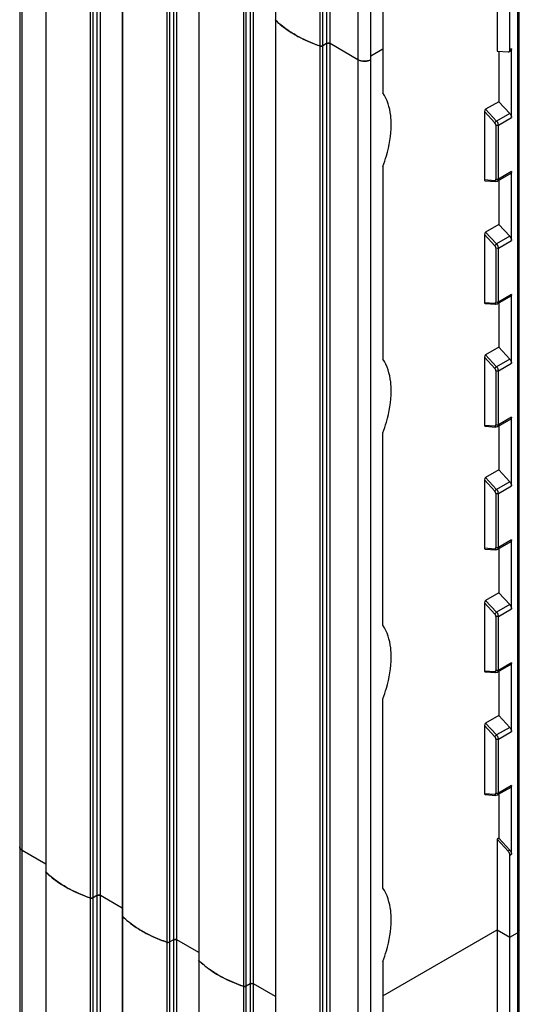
# Model space of a CAD drawing. Header units: millimetres. Extents: x 465 to 551, y 109 to 1310.
# Tile 5 of 7: x 466 to 549, y 927 to 1091. Entities that reach past the tile are written whole.
import ezdxf

# ---------------------------------------------------------------- set-up
doc = ezdxf.new("R2010")
doc.units = ezdxf.units.MM
doc.header["$LTSCALE"] = 92.282596
doc.layers.get('0').update_dxf_attribs({"linetype": 'CONTINUOUS'})

msp = doc.modelspace()

# ---------------------------------------------------------------- linework, layer by layer
at = {"color": 7}
for p, q in [((466.17, 1279.41), (466.17, 298.5)), ((466.6, 297.89), (466.6, 1279.16)), ((470.56, 294.24), (470.56, 1275.47)), ((477.91, 1272.25), (477.91, 290)), ((478.4, 290.03), (478.4, 1272.28)), ((479.02, 1271.99), (479.02, 290.39)), ((479.59, 290.39), (479.59, 1271.66)), ((483.29, 286.89), (483.29, 1268.13)), ((490.64, 1264.9), (490.64, 282.65)), ((491.13, 282.68), (491.13, 1264.94)), ((491.75, 1264.64), (491.75, 283.04)), ((492.32, 283.04), (492.32, 1264.32)), ((496.01, 279.54), (496.01, 1260.78)), ((548.95, 1261.57), (548.95, 137.66)), ((549.25, 137.83), (549.25, 1261.74)), ((503.37, 1257.55), (503.37, 275.3)), ((503.85, 275.34), (503.85, 1257.59)), ((504.48, 1257.29), (504.48, 275.7)), ((505.04, 275.7), (505.04, 1256.97)), ((508.74, 272.2), (508.74, 1253.42)), ((516.1, 1250.2), (516.1, 267.95)), ((516.58, 267.99), (516.58, 1250.24)), ((517.21, 1249.95), (517.21, 268.35)), ((517.77, 268.35), (517.77, 1249.62)), ((522.41, 1247.47), (522.41, 265.67)), ((524.53, 265.67), (524.53, 1247.92)), ((545.56, 1117.07), (545.56, 1085.63)), ((547.68, 1085.84), (547.68, 1114.41)), ((470.5, 1112.78), (470.5, 949.19)), ((483.23, 1105.44), (483.23, 941.85)), ((495.96, 1098.09), (495.96, 934.5)), ((526.54, 1097.95), (526.54, 1078.68)), ((508.69, 1090.74), (508.69, 927.15)), ((517.21, 1086.89), (516.58, 1086.53)), ((522.41, 1084.21), (517.77, 1086.89)), ((526.54, 1085.94), (524.53, 1084.78)), ((545.56, 1085.63), (547.38, 1085.5)), ((545.84, 1085.61), (545.84, 1077.22)), ((547.38, 1085.5), (547.54, 1085.53)), ((547.82, 1085.69), (547.54, 1085.53)), ((547.96, 1086), (547.68, 1085.84)), ((547.96, 1074.57), (547.96, 1086)), ((545.84, 1077.22), (543.65, 1075.96)), ((545.84, 1077.22), (547.67, 1075.25)), ((543.44, 1075.57), (543.44, 1064.26)), ((545.18, 1073.69), (543.44, 1075.57)), ((545.48, 1073.99), (543.65, 1075.96)), ((547.67, 1075.25), (545.48, 1073.99)), ((545.77, 1073.3), (547.96, 1074.57)), ((545.35, 1073.3), (545.35, 1064.33)), ((545.77, 1064.32), (545.77, 1073.3)), ((526.54, 1066.43), (526.54, 1034.42)), ((543.44, 1064.26), (545.18, 1064.13)), ((547.82, 1065.28), (545.63, 1064.01)), ((547.96, 1065.59), (545.77, 1064.32)), ((545.84, 1064.14), (545.84, 1056.81)), ((547.96, 1054.16), (547.96, 1065.59)), ((543.55, 1064.09), (545.37, 1063.96)), ((545.84, 1056.81), (543.65, 1055.54)), ((545.84, 1056.81), (547.67, 1054.84)), ((543.44, 1055.16), (543.44, 1043.85)), ((545.18, 1053.28), (543.44, 1055.16)), ((545.48, 1053.58), (543.65, 1055.54)), ((547.67, 1054.84), (545.48, 1053.58)), ((545.35, 1052.89), (545.35, 1043.91)), ((545.77, 1052.89), (547.96, 1054.16)), ((545.77, 1043.91), (545.77, 1052.89)), ((547.82, 1044.87), (545.63, 1043.6)), ((547.96, 1045.18), (545.77, 1043.91)), ((547.96, 1033.74), (547.96, 1045.18)), ((543.44, 1043.85), (545.18, 1043.72)), ((543.55, 1043.68), (545.37, 1043.54)), ((545.84, 1043.72), (545.84, 1036.4)), ((545.84, 1036.4), (543.65, 1035.13)), ((545.84, 1036.4), (547.67, 1034.43)), ((543.44, 1034.74), (543.44, 1023.44)), ((545.18, 1032.86), (543.44, 1034.74)), ((545.48, 1033.16), (543.65, 1035.13)), ((547.67, 1034.43), (545.48, 1033.16)), ((545.77, 1032.48), (547.96, 1033.74)), ((545.35, 1032.47), (545.35, 1023.5)), ((545.77, 1023.5), (545.77, 1032.48)), ((543.44, 1023.44), (545.18, 1023.31)), ((543.55, 1023.27), (545.37, 1023.13)), ((547.82, 1024.45), (545.63, 1023.19)), ((547.96, 1024.76), (545.77, 1023.5)), ((545.84, 1023.31), (545.84, 1015.99)), ((547.96, 1013.33), (547.96, 1024.76)), ((526.54, 990.17), (526.54, 1022.17)), ((545.84, 1015.99), (543.65, 1014.72)), ((545.84, 1015.99), (547.67, 1014.02)), ((543.44, 1014.33), (543.44, 1003.02)), ((545.18, 1012.45), (543.44, 1014.33)), ((545.48, 1012.75), (543.65, 1014.72)), ((547.67, 1014.02), (545.48, 1012.75)), ((545.35, 1012.06), (545.35, 1003.09)), ((545.77, 1012.07), (547.96, 1013.33)), ((545.77, 1003.08), (545.77, 1012.07)), ((547.82, 1004.04), (545.63, 1002.78)), ((547.96, 1004.35), (545.77, 1003.08)), ((547.96, 992.92), (547.96, 1004.35)), ((543.44, 1003.02), (545.18, 1002.89)), ((543.55, 1002.85), (545.37, 1002.72)), ((545.84, 1002.9), (545.84, 995.57)), ((545.84, 995.57), (543.65, 994.31)), ((545.84, 995.57), (547.67, 993.6)), ((543.44, 993.92), (543.44, 982.61)), ((545.18, 992.04), (543.44, 993.92)), ((545.48, 992.34), (543.65, 994.31)), ((547.67, 993.6), (545.48, 992.34)), ((545.77, 991.65), (547.96, 992.92)), ((545.35, 991.65), (545.35, 982.67)), ((545.77, 982.67), (545.77, 991.65)), ((547.96, 983.94), (545.77, 982.67)), ((547.96, 972.51), (547.96, 983.94)), ((543.44, 982.61), (545.18, 982.48)), ((543.55, 982.44), (545.37, 982.31)), ((547.82, 983.63), (545.63, 982.36)), ((545.84, 982.49), (545.84, 975.16)), ((526.54, 946.48), (526.54, 977.92)), ((545.84, 975.16), (543.65, 973.89)), ((545.84, 975.16), (547.67, 973.19)), ((543.44, 973.5), (543.44, 962.2)), ((545.18, 971.63), (543.44, 973.5)), ((545.48, 971.93), (543.65, 973.89)), ((547.67, 973.19), (545.48, 971.93)), ((545.77, 971.24), (547.96, 972.51)), ((545.35, 971.24), (545.35, 962.26)), ((545.77, 962.26), (545.77, 971.24)), ((547.82, 963.22), (545.63, 961.95)), ((547.96, 963.52), (545.77, 962.26)), ((547.96, 952.09), (547.96, 963.52)), ((543.44, 962.2), (545.18, 962.07)), ((543.55, 962.03), (545.37, 961.89)), ((545.84, 962.07), (545.84, 954.75)), ((545.84, 954.75), (545.56, 954.58)), ((545.56, 954.58), (545.56, 923.15)), ((547.38, 952.62), (545.56, 954.58)), ((545.84, 954.75), (547.67, 952.78)), ((470.5, 950.47), (466.6, 952.72)), ((547.67, 952.78), (547.38, 952.62)), ((547.68, 951.93), (547.96, 952.09)), ((547.68, 923.35), (547.68, 951.93)), ((470.5, 949.07), (470.5, 785.49)), ((479.02, 945.23), (478.4, 944.87)), ((483.23, 943.12), (479.59, 945.23)), ((483.23, 941.73), (483.23, 778.14)), ((526.54, 928.54), (545.56, 939.52)), ((545.56, 939.52), (547.68, 938.29)), ((547.68, 938.29), (548.95, 939.03)), ((549.25, 939.44), (548.95, 939.03)), ((491.75, 937.88), (491.13, 937.52)), ((495.96, 935.77), (492.32, 937.88)), ((495.96, 934.38), (495.96, 770.79)), ((526.54, 934.24), (526.54, 914.97)), ((504.48, 930.53), (503.85, 930.17)), ((508.69, 928.43), (505.04, 930.53))]:
    msp.add_line(p, q, dxfattribs=at)
for centre, radius, start, end in [((508.82, 1090.86), 0.131, 180.0916, 190.1655), ((516.3, 1087.14), 0.678, 266.605, 274.0384), ((516.3, 1087.11), 0.651, 273.9604, 281.5711), ((523.47, 1086.54), 2.58, 264.8186, 275.1817), ((470.63, 949.19), 0.131, 180.0916, 190.1655), ((478.12, 945.48), 0.678, 266.605, 274.0384), ((478.12, 945.45), 0.651, 273.9604, 281.5711), ((483.36, 941.85), 0.131, 180.0916, 190.1655), ((490.84, 938.13), 0.678, 266.605, 274.0384), ((490.85, 938.1), 0.651, 273.9604, 281.5711), ((496.09, 934.5), 0.131, 180.0916, 190.1655), ((503.57, 930.78), 0.678, 266.605, 274.0384), ((503.57, 930.75), 0.651, 273.9604, 281.5711)]:
    msp.add_arc(centre, radius, start, end, dxfattribs=at)
for centre, start_param, end_param in [((543.65, 1075.69), 0.699489, 2.270285), ((543.65, 1064.39), -4.0129, -2.920131), ((543.65, 1055.28), 0.699489, 2.270285), ((543.65, 1043.97), -4.0129, -2.920131), ((543.65, 1034.87), 0.699489, 2.270285), ((543.65, 1023.56), -4.0129, -2.920131), ((543.65, 1014.45), 0.699489, 2.270285), ((543.65, 1003.15), -4.0129, -2.920131), ((543.65, 994.04), 0.699489, 2.270285), ((543.65, 982.73), -4.0129, -2.920131), ((543.65, 973.63), 0.699489, 2.270285), ((543.65, 962.32), -4.0129, -2.920131)]:
    msp.add_ellipse(centre, major_axis=(0.137, 0.283), ratio=0.573062, start_param=start_param, end_param=end_param, dxfattribs=at)
for points in [[(508.74, 1090.74), (508.71, 1090.77), (508.69, 1090.81), (508.69, 1090.86)], [(516.09, 1086.5), (516.15, 1086.48), (516.2, 1086.47), (516.26, 1086.46)], [(516.43, 1086.48), (516.48, 1086.49), (516.54, 1086.5), (516.58, 1086.53)], [(545.33, 1064.22), (545.34, 1064.25), (545.35, 1064.29), (545.35, 1064.33)], [(545.63, 1064.01), (545.55, 1063.97), (545.46, 1063.95), (545.37, 1063.96)], [(545.33, 1043.81), (545.34, 1043.84), (545.35, 1043.88), (545.35, 1043.91)], [(545.63, 1043.6), (545.55, 1043.56), (545.46, 1043.54), (545.37, 1043.54)], [(545.33, 1023.39), (545.34, 1023.43), (545.35, 1023.46), (545.35, 1023.5)], [(545.63, 1023.19), (545.55, 1023.14), (545.46, 1023.12), (545.37, 1023.13)], [(545.33, 1002.98), (545.34, 1003.01), (545.35, 1003.05), (545.35, 1003.09)], [(545.63, 1002.78), (545.55, 1002.73), (545.46, 1002.71), (545.37, 1002.72)], [(545.33, 982.57), (545.34, 982.6), (545.35, 982.64), (545.35, 982.67)], [(545.63, 982.36), (545.55, 982.32), (545.46, 982.3), (545.37, 982.31)], [(545.33, 962.16), (545.34, 962.19), (545.35, 962.23), (545.35, 962.26)], [(545.63, 961.95), (545.55, 961.91), (545.46, 961.89), (545.37, 961.89)], [(466.17, 953.33), (466.17, 953.29), (466.17, 953.24), (466.18, 953.2)], [(470.56, 949.07), (470.53, 949.11), (470.5, 949.15), (470.5, 949.19)], [(477.91, 944.83), (477.96, 944.81), (478.02, 944.8), (478.08, 944.8)], [(478.25, 944.81), (478.3, 944.82), (478.35, 944.84), (478.4, 944.87)], [(483.29, 941.73), (483.26, 941.76), (483.23, 941.8), (483.23, 941.85)], [(490.64, 937.48), (490.69, 937.47), (490.75, 937.46), (490.8, 937.45)], [(490.98, 937.46), (491.03, 937.47), (491.08, 937.49), (491.13, 937.52)], [(496.02, 934.38), (495.98, 934.41), (495.96, 934.45), (495.96, 934.5)], [(503.36, 930.14), (503.42, 930.12), (503.47, 930.11), (503.53, 930.1)], [(503.7, 930.12), (503.76, 930.13), (503.81, 930.14), (503.85, 930.17)]]:
    msp.add_open_spline(points, degree=3, dxfattribs=at)
for points, knots in [([(508.74, 1090.74), (508.97, 1090.52), (509.96, 1089.62), (511.07, 1088.86), (511.96, 1088.35)], [0, 0, 0, 0, 0.237305, 1, 1, 1, 1]), ([(511.96, 1088.35), (511.65, 1088.53), (510.51, 1089.22), (509.45, 1090.05), (508.74, 1090.74)], [0, 0, 0, 0, 0.263136, 1, 1, 1, 1]), ([(511.96, 1088.35), (512.27, 1088.17), (513.6, 1087.45), (515.01, 1086.87), (516.09, 1086.5)], [0, 0, 0, 0, 0.239853, 1, 1, 1, 1]), ([(516.09, 1086.5), (515.72, 1086.62), (514.3, 1087.14), (512.93, 1087.79), (511.96, 1088.35)], [0, 0, 0, 0, 0.260032, 1, 1, 1, 1]), ([(516.58, 1086.53), (516.55, 1086.51), (516.39, 1086.45), (516.21, 1086.45), (516.09, 1086.5)], [0, 0, 0, 0, 0.233463, 1, 1, 1, 1]), ([(517.77, 1086.89), (517.73, 1086.91), (517.55, 1086.98), (517.33, 1086.96), (517.21, 1086.89)], [0, 0, 0, 0, 0.240719, 1, 1, 1, 1]), ([(517.21, 1086.89), (517.22, 1086.9), (517.31, 1086.94), (517.41, 1086.96), (517.49, 1086.96)], [0, 0, 0, 0, 0.228786, 1, 1, 1, 1]), ([(517.49, 1086.96), (517.51, 1086.96), (517.61, 1086.95), (517.71, 1086.93), (517.77, 1086.89)], [0, 0, 0, 0, 0.26704, 1, 1, 1, 1]), ([(547.54, 1085.53), (547.56, 1085.54), (547.65, 1085.62), (547.68, 1085.75), (547.68, 1085.84)], [0, 0, 0, 0, 0.221985, 1, 1, 1, 1]), ([(547.96, 1086), (547.96, 1085.97), (547.95, 1085.85), (547.89, 1085.73), (547.82, 1085.69)], [0, 0, 0, 0, 0.293644, 1, 1, 1, 1]), ([(522.41, 1084.21), (522.47, 1084.18), (522.73, 1084.05), (523.02, 1083.99), (523.24, 1083.97)], [0, 0, 0, 0, 0.23048, 1, 1, 1, 1]), ([(524.53, 1084.21), (524.22, 1084.03), (523.47, 1083.89), (522.72, 1084.03), (522.41, 1084.21)], [0, 0, 0, 0, 0.5, 1, 1, 1, 1]), ([(523.7, 1083.97), (523.78, 1083.98), (524.07, 1084.02), (524.35, 1084.11), (524.53, 1084.21)], [0, 0, 0, 0, 0.267206, 1, 1, 1, 1]), ([(527.95, 1073.37), (527.95, 1073.89), (527.86, 1075.72), (527.3, 1077.59), (526.54, 1078.68)], [0, 0, 0, 0, 0.279669, 1, 1, 1, 1]), ([(545.48, 1073.99), (545.41, 1073.95), (545.3, 1073.86), (545.21, 1073.75), (545.18, 1073.69)], [0, 0, 0, 0, 0.525025, 1, 1, 1, 1]), ([(545.77, 1073.3), (545.77, 1073.36), (545.74, 1073.61), (545.61, 1073.85), (545.48, 1073.99)], [0, 0, 0, 0, 0.231502, 1, 1, 1, 1]), ([(547.67, 1075.25), (547.71, 1075.21), (547.86, 1075.01), (547.96, 1074.76), (547.96, 1074.57)], [0, 0, 0, 0, 0.258837, 1, 1, 1, 1]), ([(526.54, 1066.43), (526.77, 1067.02), (527.53, 1069.26), (527.95, 1071.63), (527.95, 1073.37)], [0, 0, 0, 0, 0.266251, 1, 1, 1, 1]), ([(545.35, 1073.3), (545.35, 1073.33), (545.33, 1073.48), (545.25, 1073.61), (545.18, 1073.69)], [0, 0, 0, 0, 0.231591, 1, 1, 1, 1]), ([(545.77, 1073.3), (545.74, 1073.29), (545.61, 1073.24), (545.44, 1073.25), (545.35, 1073.3)], [0, 0, 0, 0, 0.241269, 1, 1, 1, 1]), ([(545.18, 1064.13), (545.21, 1064.13), (545.27, 1064.14), (545.31, 1064.19), (545.33, 1064.22)], [0, 0, 0, 0, 0.499498, 1, 1, 1, 1]), ([(545.18, 1064.13), (545.19, 1064.11), (545.22, 1064.03), (545.3, 1063.96), (545.37, 1063.96)], [0, 0, 0, 0, 0.282092, 1, 1, 1, 1]), ([(545.77, 1064.32), (545.74, 1064.3), (545.61, 1064.26), (545.44, 1064.27), (545.35, 1064.33)], [0, 0, 0, 0, 0.240139, 1, 1, 1, 1]), ([(545.63, 1064.01), (545.65, 1064.03), (545.74, 1064.1), (545.77, 1064.23), (545.77, 1064.32)], [0, 0, 0, 0, 0.221948, 1, 1, 1, 1]), ([(547.96, 1065.59), (547.96, 1065.55), (547.95, 1065.44), (547.89, 1065.32), (547.82, 1065.28)], [0, 0, 0, 0, 0.293644, 1, 1, 1, 1]), ([(547.67, 1054.84), (547.71, 1054.79), (547.86, 1054.59), (547.96, 1054.34), (547.96, 1054.16)], [0, 0, 0, 0, 0.258837, 1, 1, 1, 1]), ([(545.48, 1053.58), (545.41, 1053.54), (545.3, 1053.45), (545.21, 1053.34), (545.18, 1053.28)], [0, 0, 0, 0, 0.525025, 1, 1, 1, 1]), ([(545.35, 1052.89), (545.35, 1052.92), (545.33, 1053.06), (545.25, 1053.2), (545.18, 1053.28)], [0, 0, 0, 0, 0.231591, 1, 1, 1, 1]), ([(545.77, 1052.89), (545.74, 1052.87), (545.61, 1052.82), (545.44, 1052.83), (545.35, 1052.89)], [0, 0, 0, 0, 0.241269, 1, 1, 1, 1]), ([(545.77, 1052.89), (545.77, 1052.95), (545.74, 1053.2), (545.61, 1053.43), (545.48, 1053.58)], [0, 0, 0, 0, 0.231502, 1, 1, 1, 1]), ([(547.96, 1045.18), (547.96, 1045.14), (547.95, 1045.03), (547.89, 1044.91), (547.82, 1044.87)], [0, 0, 0, 0, 0.293644, 1, 1, 1, 1]), ([(545.18, 1043.72), (545.21, 1043.72), (545.27, 1043.73), (545.31, 1043.78), (545.33, 1043.81)], [0, 0, 0, 0, 0.499498, 1, 1, 1, 1]), ([(545.18, 1043.72), (545.19, 1043.7), (545.22, 1043.61), (545.3, 1043.55), (545.37, 1043.54)], [0, 0, 0, 0, 0.282092, 1, 1, 1, 1]), ([(545.77, 1043.91), (545.74, 1043.89), (545.61, 1043.84), (545.44, 1043.86), (545.35, 1043.91)], [0, 0, 0, 0, 0.240139, 1, 1, 1, 1]), ([(545.63, 1043.6), (545.65, 1043.61), (545.74, 1043.69), (545.77, 1043.82), (545.77, 1043.91)], [0, 0, 0, 0, 0.221948, 1, 1, 1, 1]), ([(527.95, 1029.11), (527.95, 1029.63), (527.86, 1031.47), (527.3, 1033.33), (526.54, 1034.42)], [0, 0, 0, 0, 0.279669, 1, 1, 1, 1]), ([(545.48, 1033.16), (545.41, 1033.13), (545.3, 1033.03), (545.21, 1032.93), (545.18, 1032.86)], [0, 0, 0, 0, 0.525025, 1, 1, 1, 1]), ([(545.77, 1032.48), (545.77, 1032.54), (545.74, 1032.79), (545.61, 1033.02), (545.48, 1033.16)], [0, 0, 0, 0, 0.231502, 1, 1, 1, 1]), ([(547.67, 1034.43), (547.71, 1034.38), (547.86, 1034.18), (547.96, 1033.93), (547.96, 1033.74)], [0, 0, 0, 0, 0.258837, 1, 1, 1, 1]), ([(545.35, 1032.47), (545.35, 1032.51), (545.33, 1032.65), (545.25, 1032.78), (545.18, 1032.86)], [0, 0, 0, 0, 0.231591, 1, 1, 1, 1]), ([(545.77, 1032.48), (545.74, 1032.46), (545.61, 1032.41), (545.44, 1032.42), (545.35, 1032.47)], [0, 0, 0, 0, 0.241269, 1, 1, 1, 1]), ([(526.54, 1022.17), (526.77, 1022.76), (527.53, 1025), (527.95, 1027.38), (527.95, 1029.11)], [0, 0, 0, 0, 0.266251, 1, 1, 1, 1]), ([(545.18, 1023.31), (545.21, 1023.3), (545.27, 1023.32), (545.31, 1023.37), (545.33, 1023.39)], [0, 0, 0, 0, 0.499498, 1, 1, 1, 1]), ([(545.18, 1023.31), (545.19, 1023.28), (545.22, 1023.2), (545.3, 1023.13), (545.37, 1023.13)], [0, 0, 0, 0, 0.282092, 1, 1, 1, 1]), ([(545.77, 1023.5), (545.74, 1023.48), (545.61, 1023.43), (545.44, 1023.44), (545.35, 1023.5)], [0, 0, 0, 0, 0.240139, 1, 1, 1, 1]), ([(545.63, 1023.19), (545.65, 1023.2), (545.74, 1023.28), (545.77, 1023.41), (545.77, 1023.5)], [0, 0, 0, 0, 0.221948, 1, 1, 1, 1]), ([(547.96, 1024.76), (547.96, 1024.73), (547.95, 1024.61), (547.89, 1024.49), (547.82, 1024.45)], [0, 0, 0, 0, 0.293644, 1, 1, 1, 1]), ([(547.67, 1014.02), (547.71, 1013.97), (547.86, 1013.77), (547.96, 1013.52), (547.96, 1013.33)], [0, 0, 0, 0, 0.258837, 1, 1, 1, 1]), ([(545.48, 1012.75), (545.41, 1012.71), (545.3, 1012.62), (545.21, 1012.51), (545.18, 1012.45)], [0, 0, 0, 0, 0.525025, 1, 1, 1, 1]), ([(545.35, 1012.06), (545.35, 1012.09), (545.33, 1012.24), (545.25, 1012.37), (545.18, 1012.45)], [0, 0, 0, 0, 0.231591, 1, 1, 1, 1]), ([(545.77, 1012.07), (545.74, 1012.05), (545.61, 1012), (545.44, 1012.01), (545.35, 1012.06)], [0, 0, 0, 0, 0.241269, 1, 1, 1, 1]), ([(545.77, 1012.07), (545.77, 1012.12), (545.74, 1012.37), (545.61, 1012.61), (545.48, 1012.75)], [0, 0, 0, 0, 0.231502, 1, 1, 1, 1]), ([(547.96, 1004.35), (547.96, 1004.32), (547.95, 1004.2), (547.89, 1004.08), (547.82, 1004.04)], [0, 0, 0, 0, 0.293644, 1, 1, 1, 1]), ([(545.18, 1002.89), (545.21, 1002.89), (545.27, 1002.9), (545.31, 1002.95), (545.33, 1002.98)], [0, 0, 0, 0, 0.499498, 1, 1, 1, 1]), ([(545.18, 1002.89), (545.19, 1002.87), (545.22, 1002.79), (545.3, 1002.72), (545.37, 1002.72)], [0, 0, 0, 0, 0.282092, 1, 1, 1, 1]), ([(545.77, 1003.08), (545.74, 1003.07), (545.61, 1003.02), (545.44, 1003.03), (545.35, 1003.09)], [0, 0, 0, 0, 0.240139, 1, 1, 1, 1]), ([(545.63, 1002.78), (545.65, 1002.79), (545.74, 1002.86), (545.77, 1002.99), (545.77, 1003.08)], [0, 0, 0, 0, 0.221948, 1, 1, 1, 1]), ([(545.48, 992.34), (545.41, 992.3), (545.3, 992.21), (545.21, 992.1), (545.18, 992.04)], [0, 0, 0, 0, 0.525025, 1, 1, 1, 1]), ([(545.77, 991.65), (545.77, 991.71), (545.74, 991.96), (545.61, 992.2), (545.48, 992.34)], [0, 0, 0, 0, 0.231502, 1, 1, 1, 1]), ([(547.67, 993.6), (547.71, 993.56), (547.86, 993.36), (547.96, 993.11), (547.96, 992.92)], [0, 0, 0, 0, 0.258837, 1, 1, 1, 1]), ([(545.35, 991.65), (545.35, 991.68), (545.33, 991.83), (545.25, 991.96), (545.18, 992.04)], [0, 0, 0, 0, 0.231591, 1, 1, 1, 1]), ([(545.77, 991.65), (545.74, 991.64), (545.61, 991.59), (545.44, 991.6), (545.35, 991.65)], [0, 0, 0, 0, 0.241269, 1, 1, 1, 1]), ([(527.95, 984.86), (527.95, 985.38), (527.86, 987.21), (527.3, 989.08), (526.54, 990.17)], [0, 0, 0, 0, 0.279669, 1, 1, 1, 1]), ([(526.54, 977.92), (526.77, 978.51), (527.53, 980.75), (527.95, 983.12), (527.95, 984.86)], [0, 0, 0, 0, 0.266251, 1, 1, 1, 1]), ([(547.96, 983.94), (547.96, 983.9), (547.95, 983.79), (547.89, 983.67), (547.82, 983.63)], [0, 0, 0, 0, 0.293644, 1, 1, 1, 1]), ([(545.18, 982.48), (545.21, 982.48), (545.27, 982.49), (545.31, 982.54), (545.33, 982.57)], [0, 0, 0, 0, 0.499498, 1, 1, 1, 1]), ([(545.18, 982.48), (545.19, 982.46), (545.22, 982.38), (545.3, 982.31), (545.37, 982.31)], [0, 0, 0, 0, 0.282092, 1, 1, 1, 1]), ([(545.77, 982.67), (545.74, 982.65), (545.61, 982.61), (545.44, 982.62), (545.35, 982.67)], [0, 0, 0, 0, 0.240139, 1, 1, 1, 1]), ([(545.63, 982.36), (545.65, 982.38), (545.74, 982.45), (545.77, 982.58), (545.77, 982.67)], [0, 0, 0, 0, 0.221948, 1, 1, 1, 1]), ([(547.67, 973.19), (547.71, 973.14), (547.86, 972.94), (547.96, 972.69), (547.96, 972.51)], [0, 0, 0, 0, 0.258837, 1, 1, 1, 1]), ([(545.48, 971.93), (545.41, 971.89), (545.3, 971.8), (545.21, 971.69), (545.18, 971.63)], [0, 0, 0, 0, 0.525025, 1, 1, 1, 1]), ([(545.35, 971.24), (545.35, 971.27), (545.33, 971.41), (545.25, 971.55), (545.18, 971.63)], [0, 0, 0, 0, 0.231591, 1, 1, 1, 1]), ([(545.77, 971.24), (545.74, 971.22), (545.61, 971.17), (545.44, 971.18), (545.35, 971.24)], [0, 0, 0, 0, 0.241269, 1, 1, 1, 1]), ([(545.77, 971.24), (545.77, 971.3), (545.74, 971.55), (545.61, 971.78), (545.48, 971.93)], [0, 0, 0, 0, 0.231502, 1, 1, 1, 1]), ([(547.96, 963.52), (547.96, 963.49), (547.95, 963.38), (547.89, 963.26), (547.82, 963.22)], [0, 0, 0, 0, 0.293644, 1, 1, 1, 1]), ([(545.18, 962.07), (545.21, 962.07), (545.27, 962.08), (545.31, 962.13), (545.33, 962.16)], [0, 0, 0, 0, 0.499498, 1, 1, 1, 1]), ([(545.18, 962.07), (545.19, 962.05), (545.22, 961.96), (545.3, 961.9), (545.37, 961.89)], [0, 0, 0, 0, 0.282092, 1, 1, 1, 1]), ([(545.77, 962.26), (545.74, 962.24), (545.61, 962.19), (545.44, 962.21), (545.35, 962.26)], [0, 0, 0, 0, 0.240139, 1, 1, 1, 1]), ([(545.63, 961.95), (545.65, 961.96), (545.74, 962.04), (545.77, 962.17), (545.77, 962.26)], [0, 0, 0, 0, 0.221948, 1, 1, 1, 1]), ([(466.6, 952.72), (466.48, 952.79), (466.27, 952.96), (466.17, 953.22), (466.17, 953.33)], [0, 0, 0, 0, 0.550837, 1, 1, 1, 1]), ([(547.68, 951.93), (547.68, 951.99), (547.64, 952.24), (547.52, 952.47), (547.38, 952.62)], [0, 0, 0, 0, 0.231532, 1, 1, 1, 1]), ([(547.67, 952.78), (547.71, 952.73), (547.86, 952.53), (547.96, 952.28), (547.96, 952.09)], [0, 0, 0, 0, 0.258837, 1, 1, 1, 1]), ([(470.56, 949.07), (470.79, 948.85), (471.78, 947.96), (472.89, 947.2), (473.77, 946.69)], [0, 0, 0, 0, 0.237305, 1, 1, 1, 1]), ([(473.77, 946.69), (473.47, 946.86), (472.33, 947.56), (471.27, 948.39), (470.56, 949.07)], [0, 0, 0, 0, 0.263136, 1, 1, 1, 1]), ([(473.77, 946.69), (474.09, 946.51), (475.42, 945.79), (476.82, 945.2), (477.91, 944.83)], [0, 0, 0, 0, 0.239853, 1, 1, 1, 1]), ([(477.91, 944.83), (477.54, 944.96), (476.12, 945.48), (474.74, 946.13), (473.77, 946.69)], [0, 0, 0, 0, 0.260032, 1, 1, 1, 1]), ([(527.95, 941.18), (527.95, 941.69), (527.86, 943.53), (527.3, 945.39), (526.54, 946.48)], [0, 0, 0, 0, 0.279669, 1, 1, 1, 1]), ([(478.4, 944.87), (478.36, 944.85), (478.21, 944.79), (478.03, 944.79), (477.91, 944.83)], [0, 0, 0, 0, 0.233463, 1, 1, 1, 1]), ([(479.59, 945.23), (479.55, 945.25), (479.37, 945.32), (479.15, 945.3), (479.02, 945.23)], [0, 0, 0, 0, 0.240719, 1, 1, 1, 1]), ([(479.02, 945.23), (479.04, 945.24), (479.13, 945.28), (479.23, 945.29), (479.3, 945.29)], [0, 0, 0, 0, 0.228786, 1, 1, 1, 1]), ([(479.3, 945.29), (479.33, 945.29), (479.43, 945.29), (479.53, 945.26), (479.59, 945.23)], [0, 0, 0, 0, 0.26704, 1, 1, 1, 1]), ([(483.29, 941.73), (483.52, 941.51), (484.51, 940.61), (485.62, 939.85), (486.5, 939.34)], [0, 0, 0, 0, 0.237305, 1, 1, 1, 1]), ([(486.5, 939.34), (486.2, 939.51), (485.06, 940.21), (483.99, 941.04), (483.29, 941.73)], [0, 0, 0, 0, 0.263136, 1, 1, 1, 1]), ([(526.54, 934.24), (526.77, 934.83), (527.53, 937.06), (527.95, 939.44), (527.95, 941.18)], [0, 0, 0, 0, 0.266251, 1, 1, 1, 1]), ([(486.5, 939.34), (486.81, 939.16), (488.15, 938.44), (489.55, 937.86), (490.64, 937.48)], [0, 0, 0, 0, 0.239853, 1, 1, 1, 1]), ([(490.64, 937.48), (490.26, 937.61), (488.84, 938.13), (487.47, 938.78), (486.5, 939.34)], [0, 0, 0, 0, 0.260032, 1, 1, 1, 1]), ([(491.13, 937.52), (491.09, 937.5), (490.94, 937.44), (490.76, 937.44), (490.64, 937.48)], [0, 0, 0, 0, 0.233463, 1, 1, 1, 1]), ([(492.32, 937.88), (492.28, 937.9), (492.09, 937.97), (491.88, 937.95), (491.75, 937.88)], [0, 0, 0, 0, 0.240719, 1, 1, 1, 1]), ([(491.75, 937.88), (491.77, 937.89), (491.86, 937.93), (491.96, 937.95), (492.03, 937.95)], [0, 0, 0, 0, 0.228786, 1, 1, 1, 1]), ([(492.03, 937.95), (492.06, 937.95), (492.16, 937.94), (492.25, 937.91), (492.32, 937.88)], [0, 0, 0, 0, 0.26704, 1, 1, 1, 1]), ([(496.02, 934.38), (496.24, 934.16), (497.23, 933.26), (498.35, 932.5), (499.23, 931.99)], [0, 0, 0, 0, 0.237305, 1, 1, 1, 1]), ([(499.23, 931.99), (498.92, 932.17), (497.79, 932.86), (496.72, 933.69), (496.02, 934.38)], [0, 0, 0, 0, 0.263136, 1, 1, 1, 1]), ([(499.23, 931.99), (499.54, 931.81), (500.87, 931.09), (502.28, 930.51), (503.36, 930.14)], [0, 0, 0, 0, 0.239853, 1, 1, 1, 1]), ([(503.36, 930.14), (502.99, 930.26), (501.57, 930.78), (500.2, 931.43), (499.23, 931.99)], [0, 0, 0, 0, 0.260032, 1, 1, 1, 1]), ([(503.85, 930.17), (503.82, 930.15), (503.66, 930.09), (503.49, 930.09), (503.36, 930.14)], [0, 0, 0, 0, 0.233463, 1, 1, 1, 1]), ([(505.04, 930.53), (505, 930.55), (504.82, 930.62), (504.6, 930.6), (504.48, 930.53)], [0, 0, 0, 0, 0.240719, 1, 1, 1, 1]), ([(504.48, 930.53), (504.5, 930.54), (504.59, 930.58), (504.69, 930.6), (504.76, 930.6)], [0, 0, 0, 0, 0.228786, 1, 1, 1, 1]), ([(504.76, 930.6), (504.79, 930.6), (504.88, 930.59), (504.98, 930.57), (505.04, 930.53)], [0, 0, 0, 0, 0.26704, 1, 1, 1, 1])]:
    msp.add_open_spline(points, degree=3, knots=knots, dxfattribs=at)

doc.saveas('drawing.dxf')
